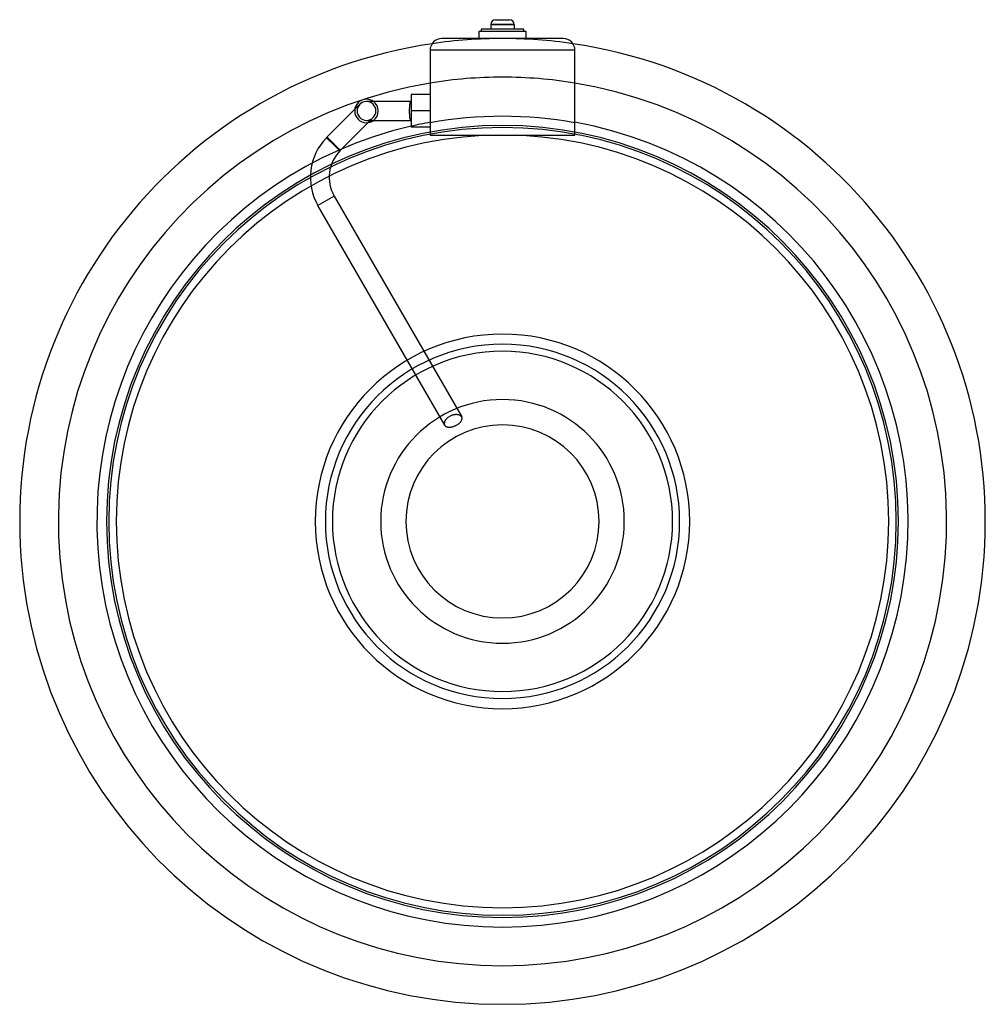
# Model space of a CAD drawing. Header units: millimetres. Extents: x -205 to 205, y -205 to 213.
import ezdxf

# ---------------------------------------------------------------- set-up
doc = ezdxf.new("R2010")
doc.units = ezdxf.units.MM
doc.layers.add('HIDDEN', color=7, linetype='Continuous')
doc.layers.add('THICK', color=7, linetype='Continuous')

msp = doc.modelspace()

# ---------------------------------------------------------------- linework, layer by layer
at = {"layer": 'HIDDEN'}
for p, q in [((-9, 209), (-9, 209)), ((0, 211), (-5, 211)), ((5, 211), (0, 211)), ((9, 209), (9, 209)), ((-25.75, 205), (-25.75, 205)), ((-10, 208), (-10, 208)), ((-10, 205), (-10, 205)), ((-9, 208), (-9, 208)), ((9, 208), (9, 208)), ((10, 208), (10, 208)), ((10, 205), (10, 205)), ((25.75, 205), (25.75, 205)), ((-30.75, 200), (-30.75, 200)), ((30.75, 200), (-30.75, 200)), ((30.75, 200), (30.75, 200)), ((-38.75, 181.18), (-38.75, 181.18)), ((-30.75, 181.18), (-30.75, 181.18)), ((-38.78, 178.25), (-38.77, 178.25)), ((-38.77, 178.25), (-38.77, 178.25)), ((-38.77, 178.25), (-38.76, 178.25)), ((-38.76, 178.25), (-38.76, 178.25)), ((-38.76, 178.25), (-38.75, 178.25)), ((-38.75, 178.25), (-38.75, 178.25)), ((-62.7, 174.96), (-74.72, 162.94)), ((-56.09, 170.25), (-54.92, 171.42)), ((-30.75, 174.25), (-38.75, 174.25)), ((-68.92, 157.42), (-57.04, 169.3)), ((-38.77, 170.25), (-38.78, 170.25)), ((-38.76, 170.25), (-38.77, 170.25)), ((-38.77, 170.25), (-38.77, 170.25)), ((-38.75, 170.25), (-38.76, 170.25)), ((-38.76, 170.25), (-38.76, 170.25)), ((-38.75, 170.25), (-38.75, 170.25)), ((-38.75, 167.32), (-38.75, 167.32)), ((-30.75, 169.43), (-30.75, 169.43)), ((-30.75, 167.32), (-30.75, 167.32)), ((30.75, 169.43), (30.75, 169.43)), ((-74.57, 163.09), (-74.59, 163.07)), ((-74.59, 163.07), (-74.59, 163.06)), ((-74.59, 163.06), (-74.58, 163.04)), ((-74.58, 163.04), (-74.56, 163.01)), ((-74.55, 163.09), (-74.57, 163.09)), ((-74.53, 163.08), (-74.55, 163.09)), ((-74.5, 163.07), (-74.53, 163.08)), ((-74.47, 163.04), (-74.5, 163.07)), ((-74.43, 163.01), (-74.47, 163.04)), ((-30.75, 164), (-30.75, 164)), ((30.75, 164), (30.75, 164)), ((-74.8, 162.84), (-74.79, 162.83)), ((-74.79, 162.83), (-74.8, 162.84)), ((-74.79, 162.83), (-74.78, 162.82)), ((-74.78, 162.82), (-74.79, 162.83)), ((-74.78, 162.82), (-74.75, 162.79)), ((-74.75, 162.79), (-74.78, 162.82)), ((-74.75, 162.79), (-74.71, 162.75)), ((-74.71, 162.75), (-74.75, 162.79)), ((-69.06, 157.28), (-74.72, 162.94)), ((-74.71, 162.75), (-74.65, 162.7)), ((-74.65, 162.7), (-74.71, 162.75)), ((-74.65, 162.7), (-74.59, 162.64)), ((-74.59, 162.64), (-74.65, 162.7)), ((-74.59, 162.64), (-74.51, 162.58)), ((-74.51, 162.58), (-74.59, 162.64)), ((-74.56, 163.01), (-74.53, 162.98)), ((-74.53, 162.98), (-74.5, 162.95)), ((-74.51, 162.58), (-74.43, 162.5)), ((-74.43, 162.5), (-74.51, 162.58)), ((-74.5, 162.95), (-74.46, 162.9)), ((-74.46, 162.9), (-74.41, 162.85)), ((-74.38, 162.98), (-74.43, 163.01)), ((-74.43, 162.5), (-74.34, 162.42)), ((-74.34, 162.42), (-74.43, 162.5)), ((-74.41, 162.85), (-74.35, 162.79)), ((-74.33, 162.93), (-74.38, 162.98)), ((-74.35, 162.79), (-74.29, 162.73)), ((-74.34, 162.42), (-74.23, 162.32)), ((-74.23, 162.32), (-74.34, 162.42)), ((-74.27, 162.88), (-74.33, 162.93)), ((-74.29, 162.73), (-74.22, 162.66)), ((-74.2, 162.82), (-74.27, 162.88)), ((-74.23, 162.32), (-74.11, 162.22)), ((-74.11, 162.22), (-74.23, 162.32)), ((-74.22, 162.66), (-74.15, 162.58)), ((-74.13, 162.75), (-74.2, 162.82)), ((-74.15, 162.58), (-74.07, 162.5)), ((-74.05, 162.68), (-74.13, 162.75)), ((-74.11, 162.22), (-73.98, 162.1)), ((-73.98, 162.1), (-74.11, 162.22)), ((-74.07, 162.5), (-73.99, 162.42)), ((-73.97, 162.6), (-74.05, 162.68)), ((-73.99, 162.42), (-73.9, 162.33)), ((-73.98, 162.1), (-73.85, 161.98)), ((-73.85, 161.98), (-73.98, 162.1)), ((-73.88, 162.52), (-73.97, 162.6)), ((-73.9, 162.33), (-73.8, 162.23)), ((-73.79, 162.44), (-73.88, 162.52)), ((-73.85, 161.98), (-73.71, 161.85)), ((-73.71, 161.85), (-73.85, 161.98)), ((-73.8, 162.23), (-73.7, 162.13)), ((-73.69, 162.34), (-73.79, 162.44)), ((-73.71, 161.85), (-73.56, 161.72)), ((-73.56, 161.72), (-73.71, 161.85)), ((-73.7, 162.13), (-73.59, 162.01)), ((-73.58, 162.24), (-73.69, 162.34)), ((-73.59, 162.01), (-73.48, 161.9)), ((-73.47, 162.13), (-73.58, 162.24)), ((-73.56, 161.72), (-73.41, 161.59)), ((-73.41, 161.59), (-73.56, 161.72)), ((-73.48, 161.9), (-73.36, 161.78)), ((-73.35, 162.02), (-73.47, 162.13)), ((-73.41, 161.59), (-73.25, 161.44)), ((-73.25, 161.44), (-73.41, 161.59)), ((-73.36, 161.78), (-73.24, 161.66)), ((-73.23, 161.9), (-73.35, 162.02)), ((-73.25, 161.44), (-73.07, 161.29)), ((-73.07, 161.29), (-73.25, 161.44)), ((-73.24, 161.66), (-73.12, 161.54)), ((-73.11, 161.78), (-73.23, 161.9)), ((-73.12, 161.54), (-73, 161.42)), ((-72.98, 161.66), (-73.11, 161.78)), ((-73, 161.42), (-72.87, 161.29)), ((-72.86, 161.54), (-72.98, 161.66)), ((-72.87, 161.29), (-72.74, 161.16)), ((-72.73, 161.42), (-72.86, 161.54)), ((-72.74, 161.16), (-72.6, 161.02)), ((-72.6, 161.29), (-72.73, 161.42)), ((-72.46, 161.15), (-72.6, 161.29)), ((-72.6, 161.02), (-72.46, 160.88)), ((-72.32, 161.01), (-72.46, 161.15)), ((-72.46, 160.88), (-72.32, 160.74)), ((-72.18, 160.87), (-72.32, 161.01)), ((-72.32, 160.74), (-72.18, 160.59)), ((-72.03, 160.73), (-72.18, 160.87)), ((-72.18, 160.59), (-72.03, 160.45)), ((-71.89, 160.59), (-72.03, 160.73)), ((-72.03, 160.45), (-71.89, 160.31)), ((-71.75, 160.45), (-71.89, 160.59)), ((-71.88, 160.3), (-71.89, 160.31)), ((-71.89, 160.31), (-71.89, 160.31)), ((-71.89, 160.31), (-71.89, 160.3)), ((-71.89, 160.3), (-71.88, 160.28)), ((-71.88, 160.11), (-71.89, 160.11)), ((-71.89, 160.11), (-71.89, 160.1)), ((-69.06, 157.28), (-71.89, 160.11)), ((-71.89, 160.1), (-71.88, 160.11)), ((-71.87, 160.3), (-71.88, 160.3)), ((-71.88, 160.3), (-71.88, 160.3)), ((-71.88, 160.28), (-71.88, 160.27)), ((-71.88, 160.27), (-71.88, 160.25)), ((-71.88, 160.25), (-71.87, 160.24)), ((-71.87, 160.12), (-71.88, 160.12)), ((-71.88, 160.12), (-71.88, 160.12)), ((-71.88, 160.12), (-71.88, 160.12)), ((-71.88, 160.12), (-71.88, 160.11)), ((-71.88, 160.11), (-71.86, 160.12)), ((-71.88, 160.11), (-71.88, 160.11)), ((-71.88, 160.11), (-71.88, 160.11)), ((-71.87, 160.29), (-71.87, 160.3)), ((-71.86, 160.29), (-71.87, 160.29)), ((-71.87, 160.24), (-71.87, 160.23)), ((-71.87, 160.23), (-71.87, 160.21)), ((-71.87, 160.21), (-71.87, 160.2)), ((-71.87, 160.2), (-71.86, 160.19)), ((-71.86, 160.16), (-71.87, 160.15)), ((-71.87, 160.15), (-71.87, 160.14)), ((-71.87, 160.14), (-71.87, 160.13)), ((-71.87, 160.13), (-71.87, 160.13)), ((-71.87, 160.13), (-71.87, 160.12)), ((-71.85, 160.28), (-71.86, 160.29)), ((-71.86, 160.29), (-71.86, 160.29)), ((-71.86, 160.19), (-71.86, 160.18)), ((-71.86, 160.18), (-71.86, 160.16)), ((-71.86, 160.12), (-71.85, 160.12)), ((-71.84, 160.28), (-71.85, 160.28)), ((-71.85, 160.28), (-71.85, 160.28)), ((-71.85, 160.12), (-71.83, 160.12)), ((-71.84, 160.27), (-71.84, 160.28)), ((-71.83, 160.27), (-71.84, 160.27)), ((-71.82, 160.27), (-71.83, 160.27)), ((-71.83, 160.27), (-71.83, 160.27)), ((-71.83, 160.12), (-71.82, 160.12)), ((-71.81, 160.26), (-71.82, 160.27)), ((-71.82, 160.12), (-71.8, 160.12)), ((-71.8, 160.26), (-71.81, 160.26)), ((-71.81, 160.26), (-71.81, 160.26)), ((-71.8, 160.25), (-71.8, 160.26)), ((-71.79, 160.25), (-71.8, 160.25)), ((-71.8, 160.12), (-71.79, 160.11)), ((-71.78, 160.25), (-71.79, 160.25)), ((-71.79, 160.25), (-71.79, 160.25)), ((-71.79, 160.11), (-71.77, 160.11)), ((-71.77, 160.25), (-71.78, 160.25)), ((-71.77, 160.24), (-71.77, 160.25)), ((-71.76, 160.24), (-71.77, 160.24)), ((-71.77, 160.11), (-71.76, 160.1)), ((-71.75, 160.24), (-71.76, 160.24)), ((-71.76, 160.24), (-71.76, 160.24)), ((-71.76, 160.1), (-71.74, 160.1)), ((-71.73, 160.43), (-71.75, 160.45)), ((-71.43, 159.93), (-71.75, 160.25)), ((-71.75, 160.25), (-71.75, 160.25)), ((-71.75, 160.25), (-71.75, 160.25)), ((-71.75, 160.25), (-71.75, 160.25)), ((-71.75, 160.25), (-71.75, 160.24)), ((-71.75, 160.24), (-71.75, 160.24)), ((-71.75, 160.24), (-71.75, 160.24)), ((-71.75, 160.24), (-71.75, 160.24)), ((-71.75, 160.24), (-71.75, 160.24)), ((-71.75, 160.24), (-71.75, 160.24)), ((-71.75, 160.24), (-71.75, 160.24)), ((-71.74, 160.1), (-71.73, 160.09)), ((-71.72, 160.41), (-71.73, 160.43)), ((-71.73, 160.09), (-71.71, 160.08)), ((-71.7, 160.4), (-71.72, 160.41)), ((-71.71, 160.08), (-71.69, 160.08)), ((-71.68, 160.38), (-71.7, 160.4)), ((-71.69, 160.08), (-71.68, 160.07)), ((-71.67, 160.36), (-71.68, 160.38)), ((-71.68, 160.07), (-71.66, 160.06)), ((-71.65, 160.35), (-71.67, 160.36)), ((-71.66, 160.06), (-71.64, 160.05)), ((-71.53, 160.22), (-71.65, 160.35)), ((-71.64, 160.05), (-71.62, 160.04)), ((-71.62, 160.04), (-71.6, 160.03)), ((-71.6, 160.03), (-71.58, 160.02)), ((-71.58, 160.02), (-71.56, 160.01)), ((-71.56, 160.01), (-71.54, 160)), ((-71.54, 160), (-71.52, 159.98)), ((-71.4, 160.09), (-71.53, 160.22)), ((-71.52, 159.98), (-71.5, 159.97)), ((-71.5, 159.97), (-71.47, 159.96)), ((-71.47, 159.96), (-71.45, 159.94)), ((-71.45, 159.94), (-71.43, 159.93)), ((-71.43, 159.93), (-68.91, 157.41)), ((-71.27, 159.96), (-71.4, 160.09)), ((-71.14, 159.83), (-71.27, 159.96)), ((-71.01, 159.7), (-71.14, 159.83)), ((-70.88, 159.57), (-71.01, 159.7)), ((-70.75, 159.44), (-70.88, 159.57)), ((-70.63, 159.32), (-70.75, 159.44)), ((-70.51, 159.2), (-70.63, 159.32)), ((-70.4, 159.08), (-70.51, 159.2)), ((-70.29, 158.97), (-70.4, 159.08)), ((-70.18, 158.86), (-70.29, 158.97)), ((-70.07, 158.74), (-70.18, 158.86)), ((-69.97, 158.63), (-70.07, 158.74)), ((-69.86, 158.53), (-69.97, 158.63)), ((-69.76, 158.42), (-69.86, 158.53)), ((-69.67, 158.32), (-69.76, 158.42)), ((-69.58, 158.23), (-69.67, 158.32)), ((-69.5, 158.14), (-69.58, 158.23)), ((-69.42, 158.06), (-69.5, 158.14)), ((-69.35, 157.99), (-69.42, 158.06)), ((-69.29, 157.91), (-69.35, 157.99)), ((-69.22, 157.84), (-69.29, 157.91)), ((-69.16, 157.78), (-69.22, 157.84)), ((-69.11, 157.72), (-69.16, 157.78)), ((-69.06, 157.66), (-69.11, 157.72)), ((-69.02, 157.61), (-69.06, 157.66)), ((-68.99, 157.57), (-69.02, 157.61)), ((-68.96, 157.53), (-68.99, 157.57)), ((-68.94, 157.5), (-68.96, 157.53)), ((-68.92, 157.48), (-68.94, 157.5)), ((-68.91, 157.46), (-68.92, 157.48)), ((-68.92, 157.42), (-68.91, 157.44)), ((-68.91, 157.44), (-68.91, 157.46)), ((-71.46, 138.1), (-78.38, 134.1)), ((-71.46, 138.1), (-78.38, 134.1)), ((-71.46, 138.1), (-17.33, 44.35)), ((-24.53, 40.81), (-78.38, 134.1)), ((-24.69, 41.83), (-24.71, 41.67)), ((-24.66, 42), (-24.69, 41.83)), ((-24.62, 42.18), (-24.66, 42)), ((-24.56, 42.35), (-24.62, 42.18)), ((-24.48, 42.53), (-24.56, 42.35)), ((-24.39, 42.71), (-24.48, 42.53)), ((-24.29, 42.88), (-24.39, 42.71)), ((-24.18, 43.06), (-24.29, 42.88)), ((-24.04, 43.24), (-24.18, 43.06)), ((-23.89, 43.42), (-24.04, 43.24)), ((-23.73, 43.61), (-23.89, 43.42)), ((-23.55, 43.78), (-23.73, 43.61)), ((-23.36, 43.96), (-23.55, 43.78)), ((-23.15, 44.12), (-23.36, 43.96)), ((-22.93, 44.28), (-23.15, 44.12)), ((-22.7, 44.43), (-22.93, 44.28)), ((-22.47, 44.58), (-22.7, 44.43)), ((-22.23, 44.7), (-22.47, 44.58)), ((-21.98, 44.82), (-22.23, 44.7)), ((-21.74, 44.93), (-21.98, 44.82)), ((-21.48, 45.02), (-21.74, 44.93)), ((-21.23, 45.11), (-21.48, 45.02)), ((-20.97, 45.18), (-21.23, 45.11)), ((-20.71, 45.24), (-20.97, 45.18)), ((-20.45, 45.28), (-20.71, 45.24)), ((-20.2, 45.32), (-20.45, 45.28)), ((-19.96, 45.34), (-20.2, 45.32)), ((-19.72, 45.35), (-19.96, 45.34)), ((-19.49, 45.35), (-19.72, 45.35)), ((-19.27, 45.33), (-19.49, 45.35)), ((-19.06, 45.31), (-19.27, 45.33)), ((-18.87, 45.28), (-19.06, 45.31)), ((-18.68, 45.24), (-18.87, 45.28)), ((-18.49, 45.19), (-18.68, 45.24)), ((-18.32, 45.12), (-18.49, 45.19)), ((-18.15, 45.05), (-18.32, 45.12)), ((-18.28, 41.75), (-18.12, 41.9)), ((-18, 44.98), (-18.15, 45.05)), ((-18.12, 41.9), (-17.97, 42.05)), ((-17.85, 44.89), (-18, 44.98)), ((-17.97, 42.05), (-17.83, 42.19)), ((-17.72, 44.79), (-17.85, 44.89)), ((-17.83, 42.19), (-17.71, 42.34)), ((-17.6, 44.69), (-17.72, 44.79)), ((-17.71, 42.34), (-17.6, 42.48)), ((-17.5, 44.58), (-17.6, 44.69)), ((-17.6, 42.48), (-17.5, 42.63)), ((-17.41, 44.47), (-17.5, 44.58)), ((-17.5, 42.63), (-17.42, 42.78)), ((-17.42, 42.78), (-17.34, 42.92)), ((-17.33, 44.35), (-17.41, 44.47)), ((-17.34, 42.92), (-17.28, 43.07)), ((-17.27, 44.24), (-17.33, 44.35)), ((-17.28, 43.07), (-17.23, 43.21)), ((-17.23, 44.13), (-17.27, 44.24)), ((-17.19, 44.02), (-17.23, 44.13)), ((-17.23, 43.21), (-17.19, 43.36)), ((-17.17, 43.89), (-17.19, 44.02)), ((-17.19, 43.36), (-17.17, 43.5)), ((-17.16, 43.77), (-17.17, 43.89)), ((-17.17, 43.5), (-17.15, 43.63)), ((-17.15, 43.63), (-17.16, 43.77)), ((-24.71, 41.67), (-24.71, 41.51)), ((-24.71, 41.51), (-24.7, 41.35)), ((-24.7, 41.35), (-24.68, 41.21)), ((-24.68, 41.21), (-24.64, 41.07)), ((-24.64, 41.07), (-24.59, 40.94)), ((-24.59, 40.94), (-24.53, 40.81)), ((-24.53, 40.81), (-24.52, 40.81)), ((-24.52, 40.81), (-24.52, 40.81)), ((-24.52, 40.81), (-24.52, 40.8)), ((-24.52, 40.8), (-24.52, 40.8)), ((-24.52, 40.8), (-24.52, 40.8)), ((-24.52, 40.8), (-24.51, 40.79)), ((-24.51, 40.79), (-24.45, 40.69)), ((-24.45, 40.69), (-24.37, 40.6)), ((-24.37, 40.6), (-24.28, 40.51)), ((-24.28, 40.51), (-24.18, 40.42)), ((-24.18, 40.42), (-24.07, 40.34)), ((-24.07, 40.34), (-23.96, 40.27)), ((-23.96, 40.27), (-23.83, 40.21)), ((-23.83, 40.21), (-23.69, 40.15)), ((-23.69, 40.15), (-23.54, 40.1)), ((-23.54, 40.1), (-23.39, 40.06)), ((-23.39, 40.06), (-23.22, 40.03)), ((-23.22, 40.03), (-23.05, 40.01)), ((-23.05, 40.01), (-22.88, 40)), ((-22.88, 40), (-22.7, 39.99)), ((-22.7, 39.99), (-22.51, 39.99)), ((-22.51, 39.99), (-22.32, 40.01)), ((-22.32, 40.01), (-22.12, 40.03)), ((-22.12, 40.03), (-21.9, 40.06)), ((-21.9, 40.06), (-21.69, 40.1)), ((-21.69, 40.1), (-21.46, 40.14)), ((-21.46, 40.14), (-21.24, 40.2)), ((-21.24, 40.2), (-21.01, 40.27)), ((-21.01, 40.27), (-20.78, 40.34)), ((-20.78, 40.34), (-20.55, 40.43)), ((-20.55, 40.43), (-20.32, 40.51)), ((-20.32, 40.51), (-20.1, 40.61)), ((-20.1, 40.61), (-19.88, 40.71)), ((-19.88, 40.71), (-19.67, 40.82)), ((-19.67, 40.82), (-19.45, 40.94)), ((-19.45, 40.94), (-19.24, 41.06)), ((-19.24, 41.06), (-19.03, 41.19)), ((-19.03, 41.19), (-18.83, 41.32)), ((-18.83, 41.32), (-18.63, 41.46)), ((-18.63, 41.46), (-18.45, 41.61)), ((-18.45, 41.61), (-18.28, 41.75))]:
    msp.add_line(p, q, dxfattribs=at)
for centre, radius, start, end in [((0, 0), 205, 90, 98.3827), ((0, 0), 205, 81.6173, 90), ((0, 0), 188.6, 90, 99.3836), ((0, 0), 188.6, 80.6164, 90), ((-57.75, 174.25), 4, 0, 90), ((-57.75, 174.25), 5, 306.8701, 53.1299), ((-57.75, 174.25), 4, 270, 0), ((0, 0), 171.99, 79.7009, 100.2991), ((0, 0), 168.1, 90, 270), ((0, 0), 168.1, 90, 270), ((0, 0), 168.1, 90, 270), ((0, 0), 168.1, 90, 270), ((0, 0), 168.1, 90, 270), ((0, 0), 167.2, 90, 180), ((0, 0), 172.2, 100.2866, 103.0046), ((0, 0), 168.1, 270, 90), ((0, 0), 168.1, 270, 90), ((0, 0), 168.1, 270, 90), ((0, 0), 168.1, 270, 90), ((0, 0), 168.1, 270, 90), ((0, 0), 164, 90, 270), ((0, 0), 167.2, 0, 90), ((0, 0), 164, 270, 90), ((-57.6, 146.1), 24, 135.7793, 210), ((-71.75, 160.25), 4, 137.8804, 139.681), ((-57.6, 146.1), 16, 135, 210), ((0, 0), 75.2, 0, 180), ((0, 0), 72.22, 90, 270), ((0, 0), 72.22, 270, 90), ((0, 0), 51.72, 90, 270), ((0, 0), 51.72, 270, 90), ((0, 0), 41, 90, 270), ((0, 0), 41, 270, 90), ((0, 0), 167.2, 180, 0), ((0, 0), 75.2, 180, 0)]:
    msp.add_arc(centre, radius, start, end, dxfattribs=at)
at = {"layer": 'THICK'}
for p, q in [((9, 209), (-9, 209)), ((-9, 209), (-9, 208)), ((-5, 211), (0, 211)), ((-5, 211), (-5, 209)), ((-3, 213), (0, 213)), ((0, 213), (3, 213)), ((0, 211), (5, 211)), ((5, 211), (5, 209)), ((9, 208), (9, 209)), ((25.75, 205), (-25.75, 205)), ((-10, 208), (-10, 205)), ((10, 208), (-10, 208)), ((10, 205), (10, 208)), ((-30.75, 200), (-30.75, 164)), ((30.75, 200), (-30.75, 200)), ((30.75, 164), (30.75, 200)), ((-38.75, 181.18), (-38.75, 174.25)), ((-30.75, 181.18), (-38.75, 181.18)), ((-60.58, 177.08), (-62.7, 174.96)), ((-38.75, 178.25), (-57.75, 178.25)), ((-39.41, 175.53), (-39.4, 175.7)), ((-39.4, 175.7), (-39.39, 175.87)), ((-39.39, 175.87), (-39.38, 176.03)), ((-39.38, 176.03), (-39.37, 176.19)), ((-39.37, 176.19), (-39.36, 176.35)), ((-39.36, 176.35), (-39.35, 176.5)), ((-39.35, 176.5), (-39.34, 176.66)), ((-39.34, 176.66), (-39.32, 176.8)), ((-39.32, 176.8), (-39.31, 176.95)), ((-39.31, 176.95), (-39.29, 177.08)), ((-39.29, 177.08), (-39.27, 177.21)), ((-39.27, 177.21), (-39.25, 177.33)), ((-39.25, 177.33), (-39.23, 177.44)), ((-39.23, 177.44), (-39.22, 177.54)), ((-39.22, 177.54), (-39.19, 177.64)), ((-39.19, 177.64), (-39.17, 177.74)), ((-39.17, 177.74), (-39.15, 177.83)), ((-39.15, 177.83), (-39.12, 177.91)), ((-39.12, 177.91), (-39.1, 177.98)), ((-39.1, 177.98), (-39.07, 178.04)), ((-39.07, 178.04), (-39.04, 178.1)), ((-39.04, 178.1), (-39.01, 178.14)), ((-39.01, 178.14), (-38.98, 178.18)), ((-38.98, 178.18), (-38.94, 178.21)), ((-38.94, 178.21), (-38.9, 178.23)), ((-38.9, 178.23), (-38.86, 178.25)), ((-38.86, 178.25), (-38.78, 178.25)), ((-39.44, 174.43), (-39.43, 174.61)), ((-39.44, 174.25), (-39.44, 174.43)), ((-39.44, 174.13), (-39.44, 174.25)), ((-39.44, 174.01), (-39.44, 174.13)), ((-39.43, 173.88), (-39.44, 174.01)), ((-39.43, 174.98), (-39.42, 175.17)), ((-39.43, 174.79), (-39.43, 174.98)), ((-39.43, 174.61), (-39.43, 174.79)), ((-39.43, 173.76), (-39.43, 173.88)), ((-39.43, 173.63), (-39.43, 173.76)), ((-39.43, 173.51), (-39.43, 173.63)), ((-39.42, 173.38), (-39.43, 173.51)), ((-39.42, 175.35), (-39.41, 175.53)), ((-39.42, 175.17), (-39.42, 175.35)), ((-39.42, 173.25), (-39.42, 173.38)), ((-39.42, 173.13), (-39.42, 173.25)), ((-39.41, 173.01), (-39.42, 173.13)), ((-39.41, 172.89), (-39.41, 173.01)), ((-39.4, 172.77), (-39.41, 172.89)), ((-39.4, 172.65), (-39.4, 172.77)), ((-39.39, 172.54), (-39.4, 172.65)), ((-39.38, 172.44), (-39.39, 172.54)), ((-39.38, 172.33), (-39.38, 172.44)), ((-39.37, 172.22), (-39.38, 172.33)), ((-39.36, 172.12), (-39.37, 172.22)), ((-39.35, 172.01), (-39.36, 172.12)), ((-39.34, 171.91), (-39.35, 172.01)), ((-39.33, 171.8), (-39.34, 171.91)), ((-39.32, 171.7), (-39.33, 171.8)), ((-39.31, 171.6), (-39.32, 171.7)), ((-39.3, 171.51), (-39.31, 171.6)), ((-39.29, 171.42), (-39.3, 171.51)), ((-39.28, 171.33), (-39.29, 171.42)), ((-30.75, 174.25), (-38.75, 174.25)), ((-38.75, 174.25), (-38.75, 167.32)), ((-57.75, 170.25), (-38.75, 170.25)), ((-57.04, 169.3), (-56.09, 170.25)), ((-39.27, 171.24), (-39.28, 171.33)), ((-39.25, 171.16), (-39.27, 171.24)), ((-39.24, 171.09), (-39.25, 171.16)), ((-39.23, 171.02), (-39.24, 171.09)), ((-39.21, 170.95), (-39.23, 171.02)), ((-39.2, 170.88), (-39.21, 170.95)), ((-39.18, 170.81), (-39.2, 170.88)), ((-39.17, 170.75), (-39.18, 170.81)), ((-39.15, 170.69), (-39.17, 170.75)), ((-39.14, 170.63), (-39.15, 170.69)), ((-39.12, 170.58), (-39.14, 170.63)), ((-39.1, 170.53), (-39.12, 170.58)), ((-39.08, 170.49), (-39.1, 170.53)), ((-39.06, 170.44), (-39.08, 170.49)), ((-39.04, 170.41), (-39.06, 170.44)), ((-39.02, 170.38), (-39.04, 170.41)), ((-39, 170.35), (-39.02, 170.38)), ((-38.98, 170.32), (-39, 170.35)), ((-38.96, 170.3), (-38.98, 170.32)), ((-38.93, 170.28), (-38.96, 170.3)), ((-38.9, 170.27), (-38.93, 170.28)), ((-38.87, 170.26), (-38.9, 170.27)), ((-38.84, 170.25), (-38.87, 170.26)), ((-38.78, 170.25), (-38.84, 170.25)), ((-30.75, 167.32), (-38.75, 167.32)), ((-30.75, 164), (30.75, 164))]:
    msp.add_line(p, q, dxfattribs=at)
for centre, radius, start, end in [((-3, 211), 2, 90, 180), ((3, 211), 2, 0, 90), ((0, 0), 205, 98.3827, 270), ((0, 0), 205, 270, 81.6173), ((0, 0), 188.6, 99.3836, 270), ((0, 0), 188.6, 270, 80.6164), ((-57.75, 174.25), 5, 90, 270), ((-57.75, 174.25), 4, 90, 180), ((-57.75, 174.25), 5, 53.1299, 90), ((-38.75, 174.25), 4, 90, 90.374), ((-57.75, 174.25), 4, 180, 270), ((0, 0), 172.2, 103.0046, 270), ((-57.75, 174.25), 5, 270, 306.8701), ((-38.75, 174.25), 4, 269.626, 270), ((0, 0), 172.2, 270, 79.7134), ((0, 0), 79.5, 90, 270), ((0, 0), 79.5, 270, 90)]:
    msp.add_arc(centre, radius, start, end, dxfattribs=at)
for centre, major_axis, start_param, end_param in [((-25.75, 200), (-5, 0), -1.570796, 0), ((25.75, 200), (5, 0), 0, 1.570796)]:
    msp.add_ellipse(centre, major_axis=major_axis, ratio=1, start_param=start_param, end_param=end_param, dxfattribs=at)

doc.saveas('drawing.dxf')
